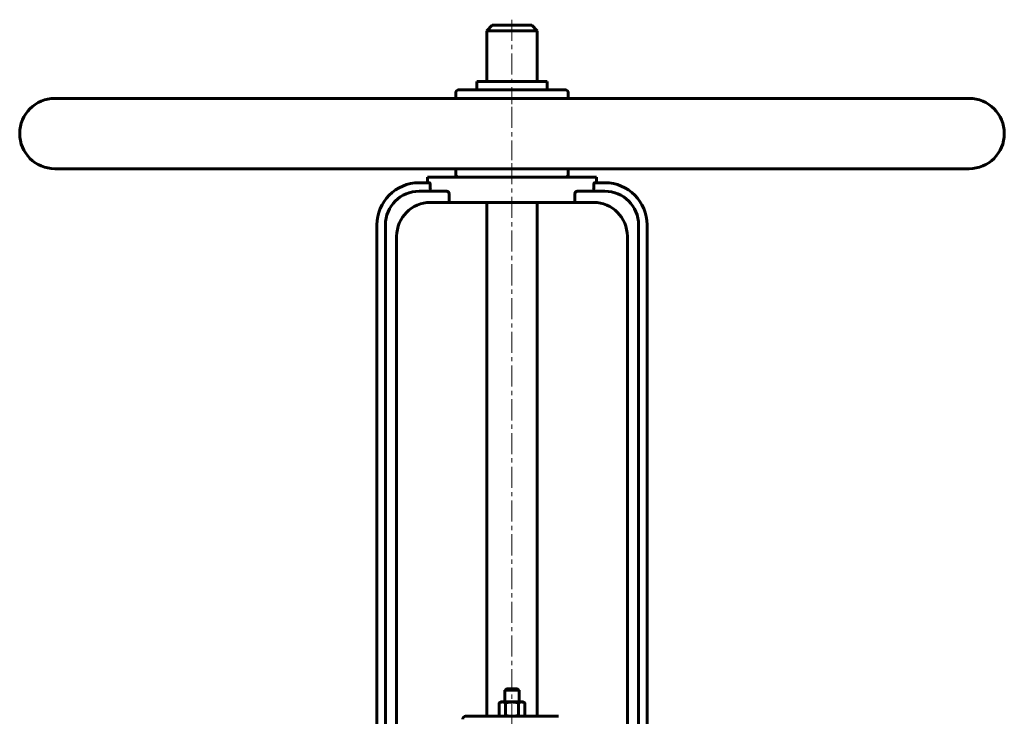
# Model space of a CAD drawing. Header units: millimetres. Extents: x -175 to 175, y -316 to 318.
# Tile 3 of 3: x -175 to 175, y 70 to 318. Entities that reach past the tile are written whole.
import ezdxf

# ---------------------------------------------------------------- set-up
doc = ezdxf.new("R2010")
doc.units = ezdxf.units.MM
doc.linetypes.add('K5LT_AXLED', pattern=[12, 7.5, -1.5, 1.5, -1.5])
doc.linetypes.add('K5LT_BASIC', pattern=[0])
doc.layers.add('Системный слой (1)', color=7, linetype='Continuous', true_color=0x6c6c6c)

# ---------------------------------------------------------------- blocks, each defined once
blk = doc.blocks.new('U2')
at = {"layer": 'Системный слой (1)', "color": 143, "linetype": 'K5LT_BASIC', "lineweight": 60, "true_color": 0x33acca}
for p, q in [((0, 80.25), (-2, 80.25)), ((2, 80.25), (0, 80.25))]:
    blk.add_line(p, q, dxfattribs=at)
blk = doc.blocks.new('U10')
at = {"layer": 'Системный слой (1)', "color": 143, "linetype": 'K5LT_BASIC', "lineweight": 60, "true_color": 0x33acca}
for p, q in [((0, 316.25), (-7, 316.25)), ((7, 316.25), (0, 316.25))]:
    blk.add_line(p, q, dxfattribs=at)

msp = doc.modelspace()

# ---------------------------------------------------------------- linework, layer by layer
at = {"layer": 'Системный слой (1)', "color": 143, "linetype": 'K5LT_BASIC', "lineweight": 60, "true_color": 0x33acca}
for p, q in [((-7, 316.25), (-9, 314.25)), ((7, 316.25), (9, 314.25)), ((-9, 296.25), (-9, 314.25)), ((-9, 314.25), (0, 314.25)), ((0, 314.25), (9, 314.25)), ((9, 296.25), (9, 314.25)), ((-12.5, 296.25), (12.5, 296.25)), ((-12.5, 293.25), (-12.5, 296.25)), ((12.5, 293.25), (12.5, 296.25)), ((-20, 290.25), (-20, 292.25)), ((19, 293.25), (-19, 293.25)), ((20, 290.25), (20, 292.25)), ((162.5, 290.25), (-162.5, 290.25)), ((162.5, 265.25), (-162.5, 265.25)), ((-20, 263.25), (-20, 265.25)), ((20, 263.25), (20, 265.25)), ((-29.29, 260.25), (-33, 260.25)), ((-30, 260.25), (-30, 262.25)), ((-30, 262.25), (30, 262.25)), ((-29.05, 258.25), (-29.05, 259.25)), ((29.05, 259.25), (29.05, 258.25)), ((33, 260.25), (29.29, 260.25)), ((30, 260.25), (30, 262.25)), ((-23.22, 257.25), (-33, 257.25)), ((-22.36, 253.25), (-22.36, 256.25)), ((22.36, 256.25), (22.36, 253.25)), ((33, 257.25), (23.22, 257.25)), ((-29, 253.25), (-22.36, 253.25)), ((22.36, 253.25), (-22.36, 253.25)), ((-9, 253.25), (-9, 70.5)), ((9, 253.25), (9, 70.5)), ((22.36, 253.25), (29, 253.25)), ((-48, 245.25), (-48, 60.5)), ((-45, 245.25), (-45, 60.5)), ((45, 245.25), (45, 60.5)), ((48, 245.25), (48, 60.5)), ((-41, 241.25), (-41, 64.5)), ((41, 241.25), (41, 64.5)), ((-2, 80.25), (-2.5, 79.75)), ((-2.5, 79.75), (0, 79.75)), ((-2.5, 75.6), (-2.5, 79.75)), ((0, 79.75), (2.5, 79.75)), ((2, 80.25), (2.5, 79.75)), ((2.5, 75.6), (2.5, 79.75)), ((-4, 75.6), (-4.62, 75.24)), ((-4.62, 70.86), (-4.62, 75.24)), ((-4, 75.6), (-3.46, 75.6)), ((-3.46, 75.6), (0, 75.6)), ((-2.31, 70.86), (-2.31, 75.24)), ((0, 75.6), (3.46, 75.6)), ((2.31, 70.86), (2.31, 75.24)), ((3.46, 75.6), (4, 75.6)), ((4, 75.6), (4.62, 75.24)), ((4.62, 70.86), (4.62, 75.24)), ((-15.93, 70.5), (-16.5, 70.5)), ((-6.28, 70.5), (-15.93, 70.5)), ((6.28, 70.5), (-6.28, 70.5)), ((-4, 70.5), (-4.62, 70.86)), ((4, 70.5), (4.62, 70.86)), ((15.93, 70.5), (6.28, 70.5)), ((16.5, 70.5), (15.93, 70.5))]:
    msp.add_line(p, q, dxfattribs=at)
at = {"layer": 'Системный слой (1)', "color": 30, "linetype": 'K5LT_AXLED', "lineweight": 18, "true_color": 0xff8000}
for p, q in [((0, 318.25), (0, 288.25)), ((0, 287.25), (0, 268.25)), ((0, 267.25), (0, 50.26))]:
    msp.add_line(p, q, dxfattribs=at)
at = {"layer": 'Системный слой (1)', "color": 143, "linetype": 'K5LT_BASIC', "lineweight": 60, "true_color": 0x33acca}
for centre, radius, start, end in [((-19, 292.25), 1, 90, 180), ((19, 292.25), 1, 0, 90), ((-162.5, 277.75), 12.5, 90, 270), ((162.5, 277.75), 12.5, 270, 90), ((-19, 263.25), 1, 180, 270), ((19, 263.25), 1, 270, 0), ((-33, 245.25), 15, 90, 180), ((33, 245.25), 15, 0, 90), ((-33, 245.25), 12, 90, 180), ((33, 245.25), 12, 0, 90), ((-29, 241.25), 12, 90, 180), ((29, 241.25), 12, 0, 90), ((-16.5, 69.5), 1, 90, 180)]:
    msp.add_arc(centre, radius, start, end, dxfattribs=at)
for points, knots in [([(-29.29, 260.25), (-29.26, 260.25), (-29.23, 260.22), (-29.17, 260.12), (-29.14, 260.04), (-29.1, 259.87), (-29.08, 259.75), (-29.05, 259.51), (-29.05, 259.38), (-29.05, 259.25)], [-0.1527809, -0.1527809, -0.1527809, -0.1527809, -0.1140281, -0.1140281, -0.0752753, -0.0752753, -0.0376376, -0.0376376, 0, 0, 0, 0]), ([(29.05, 259.25), (29.05, 259.38), (29.05, 259.51), (29.08, 259.75), (29.1, 259.87), (29.14, 260.04), (29.17, 260.12), (29.23, 260.22), (29.26, 260.25), (29.29, 260.25)], [0, 0, 0, 0, 0.0376376, 0.0376376, 0.0752753, 0.0752753, 0.1140281, 0.1140281, 0.1527809, 0.1527809, 0.1527809, 0.1527809]), ([(-29.05, 258.25), (-29.05, 258.12), (-29.04, 257.99), (-29.01, 257.75), (-28.99, 257.64), (-28.95, 257.46), (-28.92, 257.38), (-28.85, 257.27), (-28.81, 257.25), (-28.77, 257.25)], [0.3078587, 0.3078587, 0.3078587, 0.3078587, 0.3454341, 0.3454341, 0.3830096, 0.3830096, 0.4222236, 0.4222236, 0.4614376, 0.4614376, 0.4614376, 0.4614376]), ([(-23.22, 257.25), (-23.11, 257.25), (-22.99, 257.22), (-22.78, 257.11), (-22.67, 257.03), (-22.52, 256.84), (-22.46, 256.74), (-22.38, 256.5), (-22.36, 256.37), (-22.36, 256.25)], [-0.175138, -0.175138, -0.175138, -0.175138, -0.1249815, -0.1249815, -0.074825, -0.074825, -0.0374125, -0.0374125, 0, 0, 0, 0]), ([(22.36, 256.25), (22.36, 256.37), (22.38, 256.5), (22.46, 256.74), (22.52, 256.84), (22.67, 257.03), (22.78, 257.11), (22.99, 257.22), (23.11, 257.25), (23.22, 257.25)], [0, 0, 0, 0, 0.0374125, 0.0374125, 0.074825, 0.074825, 0.1249815, 0.1249815, 0.175138, 0.175138, 0.175138, 0.175138]), ([(28.77, 257.25), (28.81, 257.25), (28.85, 257.27), (28.92, 257.38), (28.95, 257.46), (28.99, 257.64), (29.01, 257.75), (29.04, 257.99), (29.05, 258.12), (29.05, 258.25)], [0.1542797, 0.1542797, 0.1542797, 0.1542797, 0.1934937, 0.1934937, 0.2327077, 0.2327077, 0.2702832, 0.2702832, 0.3078587, 0.3078587, 0.3078587, 0.3078587])]:
    msp.add_open_spline(points, degree=3, knots=knots, dxfattribs=at)
for points in [[(-3.46, 75.6), (-4, 75.6), (-4.62, 75.24)], [(-2.31, 75.24), (-2.93, 75.6), (-3.46, 75.6)], [(0, 75.6), (-1.07, 75.6), (-2.31, 75.24)], [(2.31, 75.24), (1.07, 75.6), (0, 75.6)], [(3.46, 75.6), (2.93, 75.6), (2.31, 75.24)], [(4.62, 75.24), (4, 75.6), (3.46, 75.6)], [(-4.62, 70.86), (-4, 70.5), (-3.46, 70.5)], [(-3.46, 70.5), (-2.93, 70.5), (-2.31, 70.86)], [(-2.31, 70.86), (-1.07, 70.5), (0, 70.5)], [(0, 70.5), (1.07, 70.5), (2.31, 70.86)], [(2.31, 70.86), (2.93, 70.5), (3.46, 70.5)], [(3.46, 70.5), (4, 70.5), (4.62, 70.86)]]:
    msp.add_rational_spline(points, [1, 1.0379548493, 1], degree=2, dxfattribs=at)

# ---------------------------------------------------------------- block references
at = {"layer": 'Системный слой (1)'}
for name in ['U10', 'U2']:
    msp.add_blockref(name, (0, 0), dxfattribs=at)

doc.saveas('drawing.dxf')
